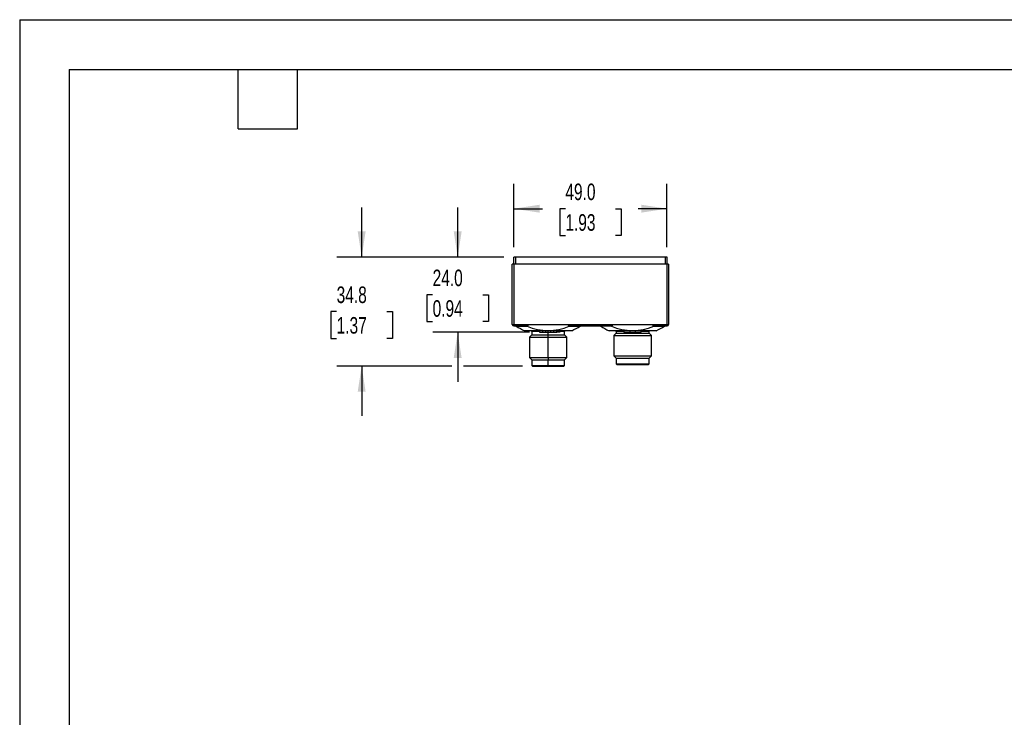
# Model space of a CAD drawing. Header units: millimetres. Extents: x 0 to 699, y 0 to 540.
# Tile 8 of 18: x 0 to 315, y 317 to 540. Entities that reach past the tile are written whole.
import ezdxf

# ---------------------------------------------------------------- set-up
doc = ezdxf.new("R2010")
doc.units = ezdxf.units.MM
doc.header["$LTSCALE"] = 2.5
doc.layers.add('DIMENSIONS', color=140, linetype='Continuous', lineweight=25)
doc.layers.add('TEXT', color=140, linetype='Continuous', lineweight=25)
doc.styles.add('SLDTEXTSTYLE0', font='TXT', dxfattribs={"width": 0.7})
doc.dimstyles.new('SLDDIMSTYLE1', dxfattribs={"dimtxt": 5.39502, "dimasz": 8.255, "dimexe": 0, "dimexo": 0.0625, "dimgap": 1.348755, "dimtad": 0, "dimtih": 1, "dimtoh": 1, "dimrnd": 1e-09, "dimzin": 12, "dimdsep": 46, "dimtxsty": 'SLDTEXTSTYLE0', "dimsah": 1, "dimcen": 0.09, "dimadec": 0, "dimazin": 3, "dimtfac": 1, "dimtmove": 0, "dimatfit": 0, "dimfxl": 0, "dimfrac": 2, "dimtolj": 1, "dimtzin": 12, "dimarcsym": 0})
doc.dimstyles.new('SLDDIMSTYLE2', dxfattribs={"dimtxt": 5.39502, "dimasz": 8.255, "dimexe": 0, "dimexo": 0.0625, "dimgap": 1.348755, "dimtad": 0, "dimtih": 1, "dimtoh": 1, "dimrnd": 1e-09, "dimzin": 4, "dimdsep": 46, "dimtxsty": 'SLDTEXTSTYLE0', "dimsah": 1, "dimcen": 0.09, "dimadec": 0, "dimazin": 1, "dimtfac": 1, "dimtmove": 0, "dimatfit": 0, "dimfxl": 0, "dimfrac": 2, "dimtolj": 1, "dimtzin": 12, "dimarcsym": 0})
doc.dimstyles.new('SLDDIMSTYLE3', dxfattribs={"dimtxt": 5.39502, "dimasz": 8.255, "dimexe": 0, "dimexo": 0.0625, "dimgap": 1.348755, "dimtad": 0, "dimtih": 1, "dimtoh": 1, "dimrnd": 1e-09, "dimzin": 4, "dimdsep": 46, "dimtxsty": 'SLDTEXTSTYLE0', "dimsah": 1, "dimcen": 0.09, "dimadec": 0, "dimazin": 1, "dimtfac": 1, "dimtofl": 0, "dimtmove": 0, "dimatfit": 3, "dimfxl": 0, "dimfrac": 2, "dimtolj": 1, "dimtzin": 12, "dimarcsym": 0})

# ---------------------------------------------------------------- blocks, each defined once
blk = doc.blocks.new('_D_12')
at = {"layer": 'DIMENSIONS'}
for p, q in [((158.05, 467.02), (158.05, 487.28)), ((207.05, 467.02), (207.05, 487.28)), ((158.05, 479.34), (167.23, 479.34)), ((174.54, 479.34), (172.73, 479.34)), ((172.73, 479.34), (172.73, 470.76)), ((190.57, 479.34), (192.38, 479.34)), ((192.38, 479.34), (192.38, 470.76)), ((207.05, 479.34), (197.88, 479.34)), ((172.73, 470.76), (174.54, 470.76)), ((192.38, 470.76), (190.57, 470.76))]:
    blk.add_line(p, q, dxfattribs=at)
for points in [[(158.05, 479.34), (166.31, 478.07), (166.31, 480.61)], [(207.05, 479.34), (198.8, 480.61), (198.8, 478.07)]]:
    blk.add_solid(points, dxfattribs=at)
at = {"layer": 'DIMENSIONS', "char_height": 5.292, "attachment_point": 1, "style": 'SLDTEXTSTYLE0'}
for s, insert in [('49.0', (174.54, 487.37)), ('1.93', (174.54, 477.58))]:
    blk.add_mtext(s, dxfattribs=dict(at, insert=insert))
blk = doc.blocks.new('_D_13')
at = {"layer": 'DIMENSIONS'}
for p, q in [((109.39, 463.84), (109.39, 479.72)), ((154.88, 463.84), (101.45, 463.84)), ((101.38, 446.44), (99.56, 446.44)), ((99.56, 446.44), (99.56, 437.87)), ((117.41, 446.44), (119.22, 446.44)), ((119.22, 446.44), (119.22, 437.87)), ((99.56, 437.87), (101.38, 437.87)), ((119.22, 437.87), (117.41, 437.87)), ((138.19, 429.04), (101.45, 429.04)), ((109.39, 429.04), (109.39, 413.17)), ((160.83, 429.04), (142, 429.04))]:
    blk.add_line(p, q, dxfattribs=at)
for points in [[(109.39, 463.84), (110.66, 472.1), (108.12, 472.1)], [(109.39, 429.04), (108.12, 420.79), (110.66, 420.79)]]:
    blk.add_solid(points, dxfattribs=at)
at = {"layer": 'DIMENSIONS', "char_height": 5.292, "attachment_point": 1, "style": 'SLDTEXTSTYLE0'}
for s, insert in [('34.8', (101.38, 454.47)), ('1.37', (101.38, 444.69))]:
    blk.add_mtext(s, dxfattribs=dict(at, insert=insert))
blk = doc.blocks.new('_D_14')
at = {"layer": 'DIMENSIONS'}
for p, q in [((140.1, 463.84), (140.1, 479.72)), ((154.88, 463.84), (132.16, 463.84)), ((132.08, 451.84), (130.27, 451.84)), ((130.27, 451.84), (130.27, 443.27)), ((148.11, 451.84), (149.92, 451.84)), ((149.92, 451.84), (149.92, 443.27)), ((130.27, 443.27), (132.08, 443.27)), ((149.92, 443.27), (148.11, 443.27)), ((163.11, 439.84), (132.16, 439.84)), ((140.1, 439.84), (140.1, 423.97))]:
    blk.add_line(p, q, dxfattribs=at)
for points in [[(140.1, 463.84), (141.37, 472.1), (138.83, 472.1)], [(140.1, 439.84), (138.83, 431.59), (141.37, 431.59)]]:
    blk.add_solid(points, dxfattribs=at)
at = {"layer": 'DIMENSIONS', "char_height": 5.292, "attachment_point": 1, "style": 'SLDTEXTSTYLE0'}
for s, insert in [('24.0', (132.08, 459.87)), ('0.94', (132.08, 450.09))]:
    blk.add_mtext(s, dxfattribs=dict(at, insert=insert))

msp = doc.modelspace()

# ---------------------------------------------------------------- linework, layer by layer
at = {"color": 7, "linetype": 'Continuous'}
for q in [(0.006, 0.007), (698.506, 539.757)]:
    msp.add_line((0.006, 539.757), q, dxfattribs=at)
for p, q in [((158.053, 461.64), (158.053, 463.84)), ((158.553, 463.84), (158.053, 463.84)), ((158.553, 463.84), (158.553, 461.64)), ((206.553, 463.84), (158.553, 463.84)), ((206.553, 461.64), (206.553, 463.84)), ((207.053, 463.84), (206.553, 463.84)), ((207.053, 461.64), (207.053, 463.84)), ((157.553, 442.34), (157.553, 461.64)), ((158.053, 461.64), (157.553, 461.64)), ((158.053, 461.64), (158.053, 442.34)), ((207.053, 461.64), (158.053, 461.64)), ((207.053, 442.34), (207.053, 461.64)), ((207.553, 461.64), (207.053, 461.64)), ((207.553, 461.64), (207.553, 442.34)), ((157.553, 442.34), (158.053, 442.34)), ((158.053, 442.34), (162.733, 442.34)), ((158.053, 442.34), (158.053, 441.84)), ((158.053, 441.84), (162.14, 441.84)), ((158.853, 441.84), (158.853, 441.815)), ((158.853, 441.815), (162.296, 441.815)), ((162.297, 441.861), (162.14, 441.84)), ((162.296, 441.815), (162.297, 441.861)), ((162.297, 441.861), (162.304, 441.861)), ((162.733, 442.34), (175.372, 442.34)), ((175.372, 442.34), (189.733, 442.34)), ((175.801, 441.861), (175.809, 441.861)), ((175.809, 441.861), (175.81, 441.815)), ((175.966, 441.84), (175.809, 441.861)), ((175.81, 441.815), (179.253, 441.815)), ((175.966, 441.84), (189.14, 441.84)), ((179.253, 441.815), (179.253, 441.84)), ((185.853, 441.84), (185.853, 441.815)), ((189.296, 441.815), (185.853, 441.815)), ((189.297, 441.861), (189.14, 441.84)), ((189.296, 441.815), (189.297, 441.861)), ((189.297, 441.861), (189.304, 441.861)), ((189.733, 442.34), (202.372, 442.34)), ((202.372, 442.34), (207.053, 442.34)), ((202.801, 441.861), (202.809, 441.861)), ((202.809, 441.861), (202.81, 441.815)), ((202.966, 441.84), (202.809, 441.861)), ((202.81, 441.815), (206.253, 441.815)), ((202.966, 441.84), (207.053, 441.84)), ((206.253, 441.815), (206.253, 441.84)), ((207.053, 442.34), (207.553, 442.34)), ((207.053, 441.84), (207.053, 442.34)), ((176.599, 440.34), (161.52, 440.34)), ((163.803, 439.04), (163.053, 438.29)), ((163.053, 438.29), (163.053, 431.79)), ((163.053, 438.29), (169.053, 438.29)), ((163.603, 440.34), (163.803, 440.14)), ((163.803, 440.14), (163.803, 439.04)), ((163.803, 440.14), (166.285, 440.14)), ((163.803, 439.04), (169.053, 439.04)), ((166.285, 440.34), (166.285, 439.84)), ((166.285, 439.84), (167.285, 439.84)), ((167.285, 439.84), (167.285, 440.34)), ((167.285, 439.84), (168.285, 439.84)), ((168.285, 439.84), (168.285, 440.34)), ((168.285, 439.84), (169.053, 439.84)), ((169.053, 439.84), (169.053, 440.34)), ((169.053, 439.84), (169.821, 439.84)), ((169.053, 439.04), (169.053, 439.84)), ((169.053, 438.29), (169.053, 439.04)), ((169.053, 439.04), (174.303, 439.04)), ((169.053, 438.29), (175.053, 438.29)), ((169.053, 431.79), (169.053, 438.29)), ((169.821, 440.34), (169.821, 439.84)), ((169.821, 439.84), (170.821, 439.84)), ((170.821, 439.84), (170.821, 440.34)), ((170.821, 439.84), (171.821, 439.84)), ((171.821, 439.84), (171.821, 440.34)), ((172.453, 439.84), (171.821, 439.84)), ((172.453, 439.84), (172.453, 440.34)), ((172.708, 439.84), (172.453, 439.84)), ((172.848, 440.34), (172.708, 439.84)), ((172.785, 439.84), (172.708, 439.84)), ((172.785, 439.84), (172.947, 440.34)), ((172.885, 440.14), (174.303, 440.14)), ((174.303, 440.14), (174.503, 440.34)), ((174.303, 439.04), (174.303, 440.14)), ((175.053, 438.29), (174.303, 439.04)), ((175.053, 431.79), (175.053, 438.29)), ((203.599, 440.34), (188.52, 440.34)), ((190.803, 439.54), (190.053, 438.79)), ((190.053, 438.79), (190.053, 432.29)), ((190.053, 438.79), (196.053, 438.79)), ((190.603, 440.34), (190.803, 440.14)), ((190.803, 440.14), (190.803, 439.54)), ((190.803, 440.14), (193.285, 440.14)), ((190.803, 439.54), (196.053, 439.54)), ((193.285, 440.34), (193.285, 439.84)), ((193.285, 439.84), (195.285, 439.84)), ((195.285, 439.84), (195.285, 440.34)), ((195.285, 439.84), (196.81, 439.84)), ((196.053, 439.54), (201.303, 439.54)), ((196.053, 438.79), (202.053, 438.79)), ((196.821, 440.34), (196.821, 439.84)), ((196.821, 439.84), (198.821, 439.84)), ((198.821, 439.84), (198.821, 440.34)), ((198.821, 440.14), (201.303, 440.14)), ((201.303, 440.14), (201.503, 440.34)), ((201.303, 439.54), (201.303, 440.14)), ((202.053, 438.79), (201.303, 439.54)), ((202.053, 432.29), (202.053, 438.79)), ((163.053, 431.79), (163.803, 431.04)), ((163.053, 431.79), (169.053, 431.79)), ((169.053, 431.79), (175.053, 431.79)), ((169.053, 431.79), (169.053, 431.04)), ((174.303, 431.04), (175.053, 431.79)), ((190.053, 432.29), (190.803, 431.54)), ((190.053, 432.29), (196.053, 432.29)), ((190.803, 431.54), (190.803, 429.74)), ((190.803, 431.54), (196.053, 431.54)), ((196.053, 432.29), (202.053, 432.29)), ((196.053, 431.54), (201.303, 431.54)), ((201.303, 431.54), (202.053, 432.29)), ((201.303, 429.74), (201.303, 431.54)), ((163.803, 431.04), (163.803, 429.24)), ((163.803, 431.04), (169.053, 431.04)), ((163.803, 429.24), (164.003, 429.04)), ((163.803, 429.24), (169.053, 429.24)), ((164.003, 429.04), (169.053, 429.04)), ((169.053, 431.04), (174.303, 431.04)), ((169.053, 429.24), (169.053, 431.04)), ((169.053, 429.24), (174.303, 429.24)), ((169.053, 429.24), (169.053, 429.04)), ((169.053, 429.04), (174.103, 429.04)), ((174.103, 429.04), (174.303, 429.24)), ((174.303, 429.24), (174.303, 431.04)), ((190.803, 429.74), (191.003, 429.54)), ((190.803, 429.74), (196.053, 429.74)), ((191.003, 429.54), (196.053, 429.54)), ((196.053, 429.74), (201.303, 429.74)), ((196.053, 429.54), (201.103, 429.54)), ((201.103, 429.54), (201.303, 429.74))]:
    msp.add_line(p, q)
for centre, radius, start, end in [((158.053, 442.34), 0.5, 180, 270), ((169.053, 457.04), 18.326, 236.17986, 245.75036), ((169.053, 456.907), 16.536, 245.88106, 294.11894), ((162.221, 442.367), 0.513, 279.31989, 357.05381), ((175.912, 442.391), 0.542, 185.38233, 258.24396), ((169.053, 457.04), 18.326, 294.31774, 303.82014), ((196.053, 457.04), 18.326, 236.17986, 245.75036), ((196.053, 456.907), 16.536, 245.88106, 294.11894), ((189.221, 442.367), 0.513, 279.31989, 357.05381), ((202.912, 442.391), 0.542, 185.38233, 258.24396), ((196.053, 457.04), 18.326, 294.31774, 303.82014), ((207.053, 442.34), 0.5, 270, 0)]:
    msp.add_arc(centre, radius, start, end)
at = {"layer": 'TEXT'}
for p, q in [((15.875, 523.875), (682.625, 523.875)), ((15.875, 523.875), (15.875, 15.875)), ((69.85, 504.825), (69.85, 523.875)), ((88.9, 504.825), (88.9, 523.875)), ((69.85, 504.825), (88.9, 504.825))]:
    msp.add_line(p, q, dxfattribs=at)

# ---------------------------------------------------------------- dimensions: what is measured, and where the dimension line sits
at = {"layer": 'DIMENSIONS'}
dim = msp.add_linear_dim(base=(158.053, 479.338), p1=(207.053, 463.84), p2=(158.053, 463.84), dimstyle='SLDDIMSTYLE3', dxfattribs=at)
dim.commit()
dim.dimension.update_dxf_attribs({"geometry": '_D_12', "text_midpoint": (182.553, 479.338), "dimtype": 160})
for base, p1, p2, dimstyle, picture, middle in [((109.392, 429.04), (158.053, 463.84), (164.003, 429.04), 'SLDDIMSTYLE1', '_D_13', (109.392, 446.44)), ((140.096, 463.84), (166.285, 439.84), (158.053, 463.84), 'SLDDIMSTYLE2', '_D_14', (140.096, 451.84))]:
    dim = msp.add_linear_dim(base=base, p1=p1, p2=p2, angle=90, dimstyle=dimstyle, dxfattribs=at)
    dim.commit()
    dim.dimension.update_dxf_attribs({"geometry": picture, "text_midpoint": middle, "dimtype": 160})

doc.saveas('drawing.dxf')
